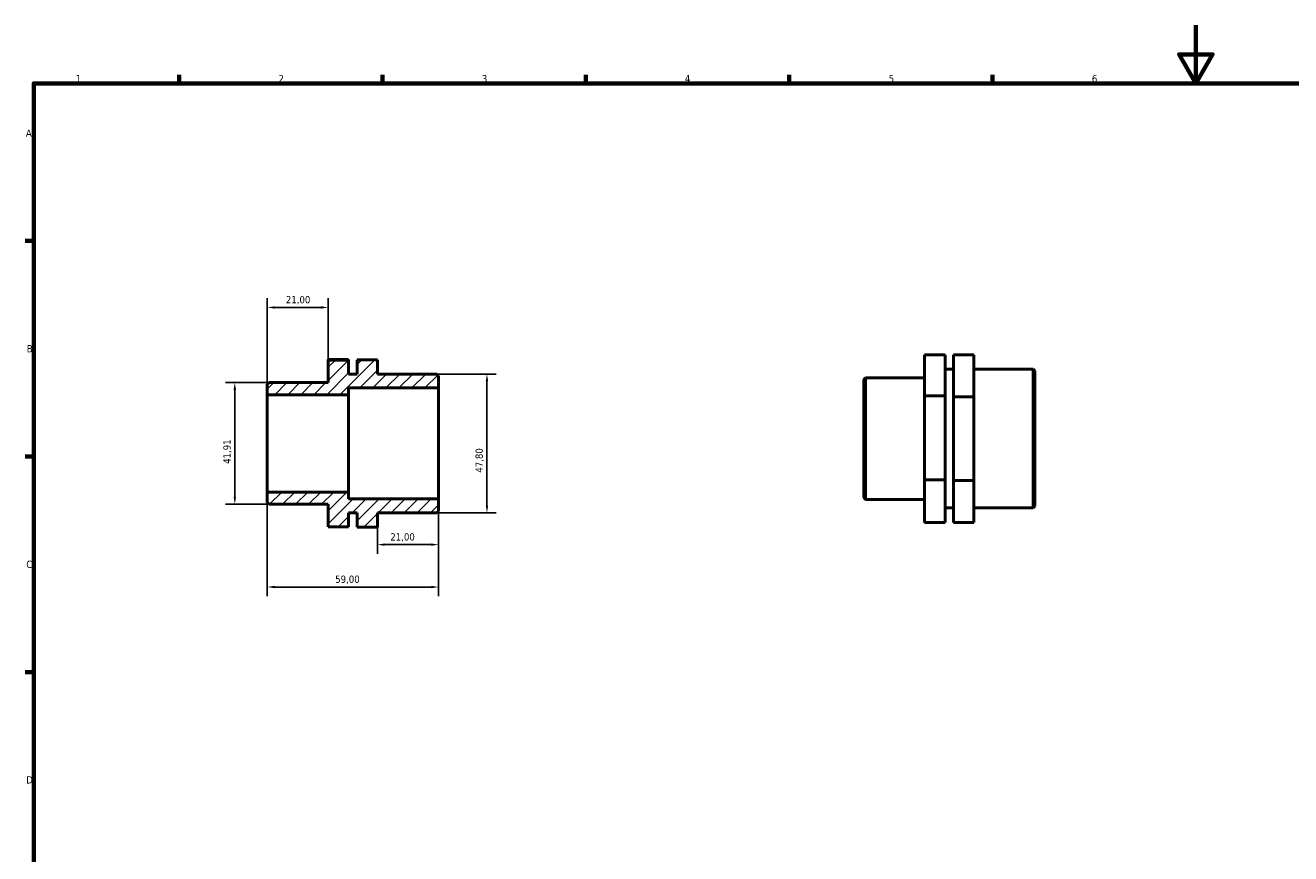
# Model space of a CAD drawing. Header units: millimetres. Extents: x 0 to 906, y 0 to 594.
# Tile 2 of 3: x 17 to 453, y 309 to 594. Entities that reach past the tile are written whole.
import ezdxf

# ---------------------------------------------------------------- set-up
doc = ezdxf.new("R2010")
doc.units = ezdxf.units.MM
for name, color, linetype, lineweight in [('Border (ISO)', 7, 'Continuous', 70), ('Dimension (ISO)', 7, 'Continuous', 25), ('Hatch (ISO)', 7, 'Continuous', 18), ('Visible (ISO)', 7, 'Continuous', 50)]:
    doc.layers.add(name, color=color, linetype=linetype, lineweight=lineweight)
doc.styles.add('Note Text (ISO)', font='tahoma.ttf')
doc.dimstyles.new('Default (ISO)', dxfattribs={"dimtxt": 2.5, "dimasz": 2.5, "dimexe": 3.175, "dimexo": 0, "dimgap": 0.762, "dimtad": 1, "dimrnd": 1e-08, "dimzin": 0, "dimtxsty": 'Note Text (ISO)', "dimcen": 0.09, "dimdle": 10, "dimclrd": 256, "dimclre": 256, "dimclrt": 232, "dimazin": 0, "dimtfac": 1.40208, "dimtmove": 0, "dimatfit": 3, "dimfxl": 1, "dimtolj": 1, "dimtzin": 0, "dimlwd": -1, "dimlwe": -1, "dimarcsym": 0})

# ---------------------------------------------------------------- blocks, each defined once
blk = doc.blocks.new('Borders Default Border')
at = {"layer": 'Border (ISO)'}
for p, q in [((70.08, 574), (70.08, 576.9)), ((140.17, 574), (140.17, 576.9)), ((210.25, 574), (210.25, 576.9)), ((280.33, 574), (280.33, 576.9)), ((350.42, 574), (350.42, 576.9)), ((20, 519.75), (17.1, 519.75)), ((20, 445.5), (17.1, 445.5)), ((20, 371.25), (17.1, 371.25))]:
    blk.add_line(p, q, dxfattribs=at)
at = {"layer": 'Border (ISO)', "flags": 128}
for points in [[(420.5, 594), (420.5, 574), (414.73, 584), (426.27, 584), (420.5, 574)], [(20, 20), (20, 574), (821, 574), (821, 20), (20, 20)]]:
    blk.add_lwpolyline(points, dxfattribs=at)
at = {"layer": 'Border (ISO)', "color": 232, "true_color": 0xca0064, "char_height": 2.5, "attachment_point": 7, "style": 'Note Text (ISO)'}
for s, insert in [('1', (34.48, 574.4)), ('2', (104.37, 574.4)), ('3', (174.43, 574.35)), ('4', (244.42, 574.4)), ('5', (314.64, 574.35)), ('6', (384.66, 574.35)), ('A', (17.29, 555.62)), ('B', (17.59, 481.37)), ('C', (17.43, 407.08)), ('D', (17.43, 332.88))]:
    blk.add_mtext(s, dxfattribs=dict(at, insert=insert))
blk = doc.blocks.new('*D7')
at = {"layer": 'Defpoints', "color": 0, "transparency": 16777216}
for p in [(100.5, 433.24), (159.5, 430.88), (100.5, 400.55)]:
    blk.add_point(p, dxfattribs=at)
at = {"layer": 'Dimension (ISO)', "transparency": 16777216}
for p, q in [((100.5, 433.24), (100.5, 397.38)), ((159.5, 430.88), (159.5, 397.38)), ((157, 400.55), (103, 400.55))]:
    blk.add_line(p, q, dxfattribs=at)
for points in [[(103, 400.97), (103, 400.14), (100.5, 400.55)], [(157, 400.97), (157, 400.14), (159.5, 400.55)]]:
    blk.add_solid(points, dxfattribs=at)
at = {"layer": 'Dimension (ISO)', "color": 232, "true_color": 0xca0064, "transparency": 16777216, "insert": (123.9, 404.49), "char_height": 2.5, "attachment_point": 1, "style": 'Note Text (ISO)'}
blk.add_mtext('\\A1;59,00', dxfattribs=at)
blk = doc.blocks.new('*D8')
at = {"layer": 'Defpoints', "color": 0, "transparency": 16777216}
for p in [(159.5, 430.88), (138.5, 421.18), (138.5, 415.14)]:
    blk.add_point(p, dxfattribs=at)
at = {"layer": 'Dimension (ISO)', "transparency": 16777216}
for p, q in [((159.5, 430.88), (159.5, 411.96)), ((138.5, 421.18), (138.5, 411.96)), ((157, 415.14), (141, 415.14))]:
    blk.add_line(p, q, dxfattribs=at)
for points in [[(141, 415.56), (141, 414.72), (138.5, 415.14)], [(157, 415.56), (157, 414.72), (159.5, 415.14)]]:
    blk.add_solid(points, dxfattribs=at)
at = {"layer": 'Dimension (ISO)', "color": 232, "true_color": 0xca0064, "transparency": 16777216, "insert": (142.89, 419.07), "char_height": 2.5, "attachment_point": 1, "style": 'Note Text (ISO)'}
blk.add_mtext('\\A1;21,00', dxfattribs=at)
blk = doc.blocks.new('*D9')
at = {"layer": 'Defpoints', "color": 0, "transparency": 16777216}
for p in [(158.91, 473.9), (158.91, 426.1), (176.2, 426.1)]:
    blk.add_point(p, dxfattribs=at)
at = {"layer": 'Dimension (ISO)', "transparency": 16777216}
for p, q in [((158.91, 473.9), (179.37, 473.9)), ((176.2, 471.4), (176.2, 428.6)), ((158.91, 426.1), (179.37, 426.1))]:
    blk.add_line(p, q, dxfattribs=at)
for points in [[(175.78, 471.4), (176.61, 471.4), (176.2, 473.9)], [(175.78, 428.6), (176.61, 428.6), (176.2, 426.1)]]:
    blk.add_solid(points, dxfattribs=at)
at = {"layer": 'Dimension (ISO)', "color": 232, "true_color": 0xca0064, "transparency": 16777216, "insert": (172.26, 439.92), "char_height": 2.5, "attachment_point": 1, "rotation": 90, "style": 'Note Text (ISO)'}
blk.add_mtext('\\A1;47,80', dxfattribs=at)
blk = doc.blocks.new('*D10')
at = {"layer": 'Defpoints', "color": 0, "transparency": 16777216}
for p in [(101.09, 470.96), (89.3, 429.05), (101.09, 429.05)]:
    blk.add_point(p, dxfattribs=at)
at = {"layer": 'Dimension (ISO)', "transparency": 16777216}
for p, q in [((101.09, 470.96), (86.12, 470.96)), ((89.3, 468.46), (89.3, 431.55)), ((101.09, 429.05), (86.12, 429.05))]:
    blk.add_line(p, q, dxfattribs=at)
for points in [[(88.88, 468.46), (89.71, 468.46), (89.3, 470.96)], [(88.88, 431.55), (89.71, 431.55), (89.3, 429.05)]]:
    blk.add_solid(points, dxfattribs=at)
at = {"layer": 'Dimension (ISO)', "color": 232, "true_color": 0xca0064, "transparency": 16777216, "insert": (85.36, 442.95), "char_height": 2.5, "attachment_point": 1, "rotation": 90, "style": 'Note Text (ISO)'}
blk.add_mtext('\\A1;41,91', dxfattribs=at)
blk = doc.blocks.new('*D11')
at = {"layer": 'Defpoints', "color": 0, "transparency": 16777216}
for p in [(100.5, 496.83), (121.5, 478.71), (100.5, 466.76)]:
    blk.add_point(p, dxfattribs=at)
at = {"layer": 'Dimension (ISO)', "transparency": 16777216}
for p, q in [((100.5, 466.76), (100.5, 500.01)), ((121.5, 478.71), (121.5, 500.01)), ((119, 496.83), (103, 496.83))]:
    blk.add_line(p, q, dxfattribs=at)
for points in [[(103, 497.25), (103, 496.42), (100.5, 496.83)], [(119, 497.25), (119, 496.42), (121.5, 496.83)]]:
    blk.add_solid(points, dxfattribs=at)
at = {"layer": 'Dimension (ISO)', "color": 232, "true_color": 0xca0064, "transparency": 16777216, "insert": (106.89, 500.77), "char_height": 2.5, "attachment_point": 1, "style": 'Note Text (ISO)'}
blk.add_mtext('\\A1;21,00', dxfattribs=at)

msp = doc.modelspace()

# ---------------------------------------------------------------- hatches: boundary and pattern name
at = {"layer": 'Hatch (ISO)'}
h = msp.add_hatch(dxfattribs=at)
h.set_pattern_fill('ANSI31', color=256, scale=25.4, style=0)
h.set_pattern_definition([(45, (0, 0), (-2.245064, 2.245064), [])])
h.paths.add_polyline_path([(158.91, 426.099), (159.5, 426.689), (159.5, 430.879), (128.525, 430.879), (128.525, 433.237), (100.5, 433.237), (100.5, 429.636), (101.09, 429.046), (121.5, 429.046), (121.5, 421.287), (128.525, 421.287), (128.525, 426.099), (131.475, 426.099), (131.475, 421.184), (138.5, 421.184), (138.5, 426.099)])
h.paths.add_polyline_path([(159.5, 473.312), (158.91, 473.902), (138.5, 473.902), (138.5, 478.818), (131.475, 478.818), (131.475, 473.902), (128.525, 473.902), (128.525, 478.714), (121.5, 478.714), (121.5, 470.956), (101.09, 470.956), (100.5, 470.366), (100.5, 466.765), (128.525, 466.765), (128.525, 469.122), (159.5, 469.122)])

# ---------------------------------------------------------------- linework, layer by layer
at = {"layer": 'Visible (ISO)'}
for p, q in [((334.056, 480.559), (327.031, 480.559)), ((327.031, 480.559), (327.031, 466.36)), ((334.056, 466.36), (334.056, 480.559)), ((344.031, 480.56), (337.006, 480.56)), ((337.006, 480.56), (337.006, 466.05)), ((344.031, 466.05), (344.031, 480.56)), ((128.525, 478.867), (121.5, 478.867)), ((121.5, 478.867), (121.5, 478.714)), ((128.525, 478.714), (121.5, 478.714)), ((121.5, 478.714), (121.5, 470.956)), ((128.525, 478.714), (128.525, 478.867)), ((128.525, 473.902), (128.525, 478.714)), ((138.5, 478.818), (131.475, 478.818)), ((131.475, 478.818), (131.475, 473.902)), ((138.5, 473.902), (138.5, 478.818)), ((334.056, 475.594), (337.006, 475.594)), ((344.031, 475.594), (364.441, 475.594)), ((364.441, 427.791), (364.441, 475.594)), ((365.031, 475.004), (364.441, 475.594)), ((131.475, 473.902), (128.525, 473.902)), ((158.91, 473.902), (138.5, 473.902)), ((159.5, 473.312), (158.91, 473.902)), ((159.5, 469.122), (159.5, 473.312)), ((306.031, 472.058), (306.621, 472.648)), ((306.031, 431.328), (306.031, 472.058)), ((306.621, 472.648), (306.621, 430.738)), ((306.621, 472.648), (327.031, 472.648)), ((365.031, 475.004), (365.031, 428.381)), ((101.09, 470.956), (100.5, 470.366)), ((100.5, 470.366), (100.5, 466.765)), ((100.5, 466.765), (128.525, 466.765)), ((100.5, 433.237), (100.5, 466.765)), ((121.5, 470.956), (101.09, 470.956)), ((128.525, 466.765), (128.525, 469.122)), ((128.525, 469.122), (159.5, 469.122)), ((128.525, 433.237), (128.525, 466.765)), ((159.5, 430.879), (159.5, 469.122)), ((327.031, 466.36), (327.031, 437.494)), ((334.056, 466.36), (327.031, 466.36)), ((334.056, 437.494), (334.056, 466.36)), ((337.006, 466.05), (337.006, 437.183)), ((344.031, 466.05), (337.006, 466.05)), ((344.031, 437.183), (344.031, 466.05)), ((334.056, 437.494), (327.031, 437.494)), ((327.031, 437.494), (327.031, 422.827)), ((334.056, 422.827), (334.056, 437.494)), ((344.031, 437.183), (337.006, 437.183)), ((337.006, 437.183), (337.006, 422.826)), ((344.031, 422.826), (344.031, 437.183)), ((128.525, 433.237), (100.5, 433.237)), ((100.5, 433.237), (100.5, 429.636)), ((128.525, 430.879), (128.525, 433.237)), ((100.5, 429.636), (101.09, 429.046)), ((101.09, 429.046), (121.5, 429.046)), ((121.5, 429.046), (121.5, 421.287)), ((159.5, 430.879), (128.525, 430.879)), ((159.5, 426.689), (159.5, 430.879)), ((306.031, 431.328), (306.621, 430.738)), ((306.621, 430.738), (327.031, 430.738)), ((334.056, 427.791), (337.006, 427.791)), ((344.031, 427.791), (364.441, 427.791)), ((365.031, 428.381), (364.441, 427.791)), ((128.525, 421.287), (128.525, 426.099)), ((128.525, 426.099), (131.475, 426.099)), ((131.475, 426.099), (131.475, 421.184)), ((138.5, 421.184), (138.5, 426.099)), ((138.5, 426.099), (158.91, 426.099)), ((158.91, 426.099), (159.5, 426.689)), ((121.5, 421.287), (128.525, 421.287)), ((131.475, 421.184), (138.5, 421.184)), ((131.475, 421.184), (131.475, 421.133)), ((138.5, 421.133), (131.475, 421.133)), ((138.5, 421.133), (138.5, 421.184)), ((334.056, 422.827), (327.031, 422.827)), ((344.031, 422.826), (337.006, 422.826))]:
    msp.add_line(p, q, dxfattribs=at)

# ---------------------------------------------------------------- block references
msp.add_blockref('Borders Default Border', (0, 0))

# ---------------------------------------------------------------- dimensions: what is measured, and where the dimension line sits
at = {"layer": 'Dimension (ISO)'}
for base, p1, p2, angle, picture, middle in [((100.5, 496.835), (121.5, 478.714), (100.5, 466.765), 180, '*D11', (111, 496.835)), ((176.195, 426.099), (158.91, 473.902), (158.91, 426.099), 90, '*D9', (176.195, 444.095)), ((89.295, 429.046), (101.09, 470.956), (101.09, 429.046), 90, '*D10', (89.295, 447.054)), ((100.5, 400.555), (159.5, 430.879), (100.5, 433.237), 180, '*D7', (128, 400.555)), ((138.5, 415.139), (159.5, 430.879), (138.5, 421.184), 180, '*D8', (147, 415.139))]:
    dim = msp.add_linear_dim(base=base, p1=p1, p2=p2, angle=angle, dimstyle='Default (ISO)', override={"dimdec": 2, "dimtp": 0, "dimtm": 0, "dimtdec": 2, "dimtofl": 0, "dimatfit": 1}, dxfattribs=at)
    dim.commit()
    dim.dimension.update_dxf_attribs({"geometry": picture, "text_midpoint": middle, "dimtype": 160})

doc.saveas('drawing.dxf')
